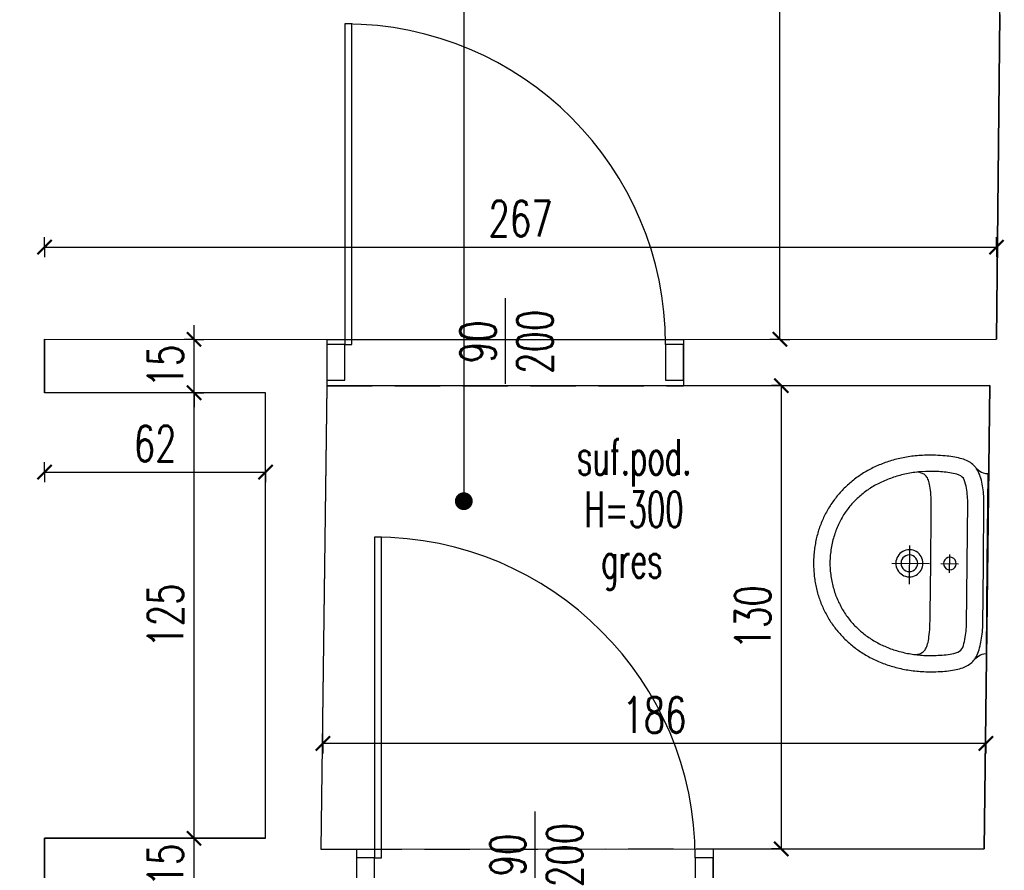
# Model space of a CAD drawing. Extents: x 36663 to 42423, y 7313 to 12123.
# Tile 33 of 54: x 37726 to 38002, y 11598 to 11836. Entities that reach past the tile are written whole.
import ezdxf
from ezdxf.enums import TextEntityAlignment as Align

# ---------------------------------------------------------------- set-up
doc = ezdxf.new("R2010")
doc.units = 0
doc.header["$MEASUREMENT"] = 0
doc.header["$PDMODE"] = 35
doc.header["$PDSIZE"] = 3
doc.linetypes.add('DASHED', pattern=[19.05, 12.7, -6.35])
for name, color, linetype in [('W_area_1', 5, 'Continuous'), ('W_drzwi', 1, 'Continuous'), ('W_niewidoczne', 24, 'DASHED'), ('W_opis_pomieszczen', 1, 'Continuous'), ('W_opisy', 2, 'Continuous'), ('W_posadzka', 4, 'Continuous'), ('W_przekrojowa', 6, 'Continuous'), ('W_sanit', 4, 'Continuous'), ('W_wymiary', 1, 'Continuous')]:
    doc.layers.add(name, color=color, linetype=linetype)
doc.styles.add('c20', font='simplex.shx', dxfattribs={"width": 0.7})
doc.dimstyles.new('c20_50', dxfattribs={"dimscale": 0.5, "dimtxt": 20, "dimasz": 8, "dimexe": 1.25, "dimexo": 0.625, "dimgap": 6, "dimtad": 1, "dimdec": 0, "dimrnd": 1, "dimtxsty": 'c20', "dimblk": 'ARCHTICK', "dimcen": 0, "dimse1": 1, "dimse2": 1, "dimclrd": 1, "dimclrt": 2, "dimadec": 0, "dimazin": 0, "dimtfac": 1, "dimtdec": 0, "dimtix": 1, "dimtmove": 1, "dimatfit": 3, "dimldrblk": 'ARCHTICK', "dimfxl": 1.25, "dimarcsym": 0})

# ---------------------------------------------------------------- blocks, each defined once
blk = doc.blocks.new('*U275')
at = {"color": 1}
blk.add_line((104, 7), (104, -17), dxfattribs=at)
at = {"layer": 'W_drzwi', "color": 2}
for points in [[(59, -6), (61, -6), (61, 84), (59, 84)], [(54, -16), (59, -16), (59, -6), (54, -6)], [(149, -16), (154, -16), (154, -6), (149, -6)]]:
    blk.add_lwpolyline(points, close=True, dxfattribs=at)
at = {"layer": 'W_drzwi'}
blk.add_arc((59, -6), 90, 0, 90, dxfattribs=at)
at = {"color": 1, "style": 'c20', "width": 0.7}
for tag, p in [('SZER', (42.41, -5.22)), ('WYS', (58.37, -5.22))]:
    blk.add_attdef(tag, text='', height=10, rotation=90, dxfattribs=at).set_placement(p, align=Align.CENTER)
blk = doc.blocks.new('um')
at = {"layer": 'W_sanit'}
for p, q in [((-10.17, 46.9), (-9.77, 47.04)), ((-9.77, 47.04), (-9.36, 47.18)), ((-9.36, 47.18), (-8.96, 47.31)), ((-8.96, 47.31), (-8.55, 47.43)), ((-8.55, 47.43), (-8.14, 47.54)), ((-8.14, 47.54), (-7.72, 47.66)), ((-7.72, 47.66), (-7.31, 47.76)), ((-7.31, 47.76), (-6.89, 47.86)), ((-6.89, 47.86), (-6.47, 47.95)), ((-6.47, 47.95), (-6.05, 48.04)), ((-6.05, 48.04), (-5.62, 48.12)), ((-5.62, 48.12), (-5.19, 48.2)), ((-5.19, 48.2), (-4.77, 48.27)), ((-4.77, 48.27), (-4.34, 48.34)), ((-4.34, 48.34), (-3.9, 48.39)), ((-3.9, 48.39), (-3.47, 48.45)), ((-3.47, 48.45), (-3.03, 48.49)), ((-3.03, 48.49), (-2.59, 48.53)), ((-2.59, 48.53), (-2.16, 48.57)), ((-2.16, 48.57), (-1.71, 48.59)), ((-1.71, 48.59), (-1.27, 48.62)), ((-1.27, 48.62), (-0.83, 48.63)), ((-0.83, 48.63), (-0.38, 48.64)), ((-0.38, 48.64), (0.07, 48.64)), ((0.07, 48.64), (0.52, 48.64)), ((0.07, 48.64), (0.07, 48.64)), ((0.52, 48.64), (0.96, 48.63)), ((0.96, 48.63), (1.41, 48.62)), ((1.41, 48.62), (1.85, 48.59)), ((1.85, 48.59), (2.29, 48.57)), ((2.29, 48.57), (2.73, 48.53)), ((2.73, 48.53), (3.17, 48.49)), ((3.17, 48.49), (3.61, 48.45)), ((3.61, 48.45), (4.04, 48.39)), ((4.04, 48.39), (4.47, 48.34)), ((4.47, 48.34), (4.9, 48.27)), ((4.9, 48.27), (5.33, 48.2)), ((5.33, 48.2), (5.76, 48.12)), ((5.76, 48.12), (6.18, 48.04)), ((6.18, 48.04), (6.6, 47.95)), ((6.6, 47.95), (7.02, 47.86)), ((7.02, 47.86), (7.44, 47.76)), ((7.44, 47.76), (7.86, 47.66)), ((7.86, 47.66), (8.27, 47.54)), ((8.27, 47.54), (8.68, 47.43)), ((8.68, 47.43), (9.09, 47.31)), ((9.09, 47.31), (9.5, 47.18)), ((9.5, 47.18), (9.9, 47.04)), ((9.9, 47.04), (10.3, 46.9)), ((-15.86, 44.15), (-15.5, 44.37)), ((-15.5, 44.37), (-15.14, 44.59)), ((-15.14, 44.59), (-14.77, 44.8)), ((-14.77, 44.8), (-14.4, 45)), ((-14.4, 45), (-14.03, 45.2)), ((-14.03, 45.2), (-13.66, 45.4)), ((-13.66, 45.4), (-13.28, 45.59)), ((-13.28, 45.59), (-12.9, 45.77)), ((-12.9, 45.77), (-12.52, 45.95)), ((-12.52, 45.95), (-12.13, 46.12)), ((-12.13, 46.12), (-11.75, 46.29)), ((-11.75, 46.29), (-11.36, 46.45)), ((-11.36, 46.45), (-10.96, 46.61)), ((-10.96, 46.61), (-10.57, 46.76)), ((-10.57, 46.76), (-10.17, 46.9)), ((10.3, 46.9), (10.7, 46.76)), ((10.7, 46.76), (11.1, 46.61)), ((11.1, 46.61), (11.49, 46.45)), ((11.49, 46.45), (11.88, 46.29)), ((11.88, 46.29), (12.27, 46.12)), ((12.27, 46.12), (12.66, 45.95)), ((12.66, 45.95), (13.04, 45.77)), ((13.04, 45.77), (13.42, 45.59)), ((13.42, 45.59), (13.8, 45.4)), ((13.8, 45.4), (14.17, 45.2)), ((14.17, 45.2), (14.54, 45)), ((14.54, 45), (14.91, 44.8)), ((14.91, 44.8), (15.27, 44.59)), ((15.27, 44.59), (15.63, 44.37)), ((15.63, 44.37), (15.99, 44.15)), ((-19.57, 41.39), (-19.25, 41.66)), ((-19.25, 41.66), (-18.93, 41.93)), ((-18.93, 41.93), (-18.6, 42.2)), ((-18.6, 42.2), (-18.27, 42.46)), ((-18.27, 42.46), (-17.93, 42.72)), ((-17.93, 42.72), (-17.6, 42.97)), ((-17.6, 42.97), (-17.26, 43.22)), ((-17.26, 43.22), (-16.91, 43.46)), ((-16.91, 43.46), (-16.56, 43.69)), ((-16.56, 43.69), (-16.21, 43.93)), ((-16.21, 43.93), (-15.86, 44.15)), ((-11.37, 41.4), (-10.97, 41.59)), ((-10.97, 41.59), (-10.57, 41.78)), ((-10.57, 41.78), (-10.16, 41.96)), ((-10.16, 41.96), (-9.75, 42.13)), ((-9.75, 42.13), (-9.33, 42.29)), ((-9.33, 42.29), (-8.9, 42.45)), ((-8.9, 42.45), (-8.47, 42.6)), ((-8.47, 42.6), (-8.04, 42.75)), ((-8.04, 42.75), (-7.6, 42.89)), ((-7.6, 42.89), (-7.16, 43.02)), ((-7.16, 43.02), (-6.71, 43.14)), ((-6.71, 43.14), (-6.26, 43.26)), ((-6.26, 43.26), (-5.8, 43.36)), ((-5.8, 43.36), (-5.34, 43.47)), ((-5.34, 43.47), (-4.87, 43.56)), ((-4.87, 43.56), (-4.4, 43.65)), ((-4.4, 43.65), (-3.92, 43.73)), ((-3.92, 43.73), (-3.44, 43.8)), ((-3.44, 43.8), (-2.95, 43.86)), ((-2.95, 43.86), (-2.46, 43.92)), ((-2.46, 43.92), (-1.96, 43.97)), ((-1.96, 43.97), (-1.46, 44.01)), ((-1.46, 44.01), (-0.96, 44.04)), ((-0.96, 44.04), (-0.45, 44.07)), ((-0.45, 44.07), (0.07, 44.08)), ((0.07, 44.08), (0.56, 44.07)), ((0.07, 44.08), (0.07, 44.08)), ((0.56, 44.07), (1.06, 44.04)), ((1.06, 44.04), (1.54, 44.01)), ((1.54, 44.01), (2.03, 43.97)), ((2.03, 43.97), (2.51, 43.92)), ((2.51, 43.92), (2.98, 43.87)), ((2.98, 43.87), (3.45, 43.81)), ((3.45, 43.81), (3.92, 43.74)), ((3.92, 43.74), (4.38, 43.66)), ((4.38, 43.66), (4.84, 43.58)), ((4.84, 43.58), (5.3, 43.48)), ((5.3, 43.48), (5.75, 43.39)), ((5.75, 43.39), (6.19, 43.28)), ((6.19, 43.28), (6.64, 43.17)), ((6.64, 43.17), (7.07, 43.05)), ((7.07, 43.05), (7.51, 42.92)), ((7.51, 42.92), (7.94, 42.79)), ((7.94, 42.79), (8.36, 42.65)), ((8.36, 42.65), (8.78, 42.5)), ((8.78, 42.5), (9.2, 42.35)), ((9.2, 42.35), (9.61, 42.19)), ((9.61, 42.19), (10.02, 42.02)), ((10.02, 42.02), (10.42, 41.85)), ((10.42, 41.85), (10.82, 41.67)), ((10.82, 41.67), (11.21, 41.49)), ((11.21, 41.49), (11.6, 41.29)), ((15.99, 44.15), (16.35, 43.93)), ((16.35, 43.93), (16.7, 43.69)), ((16.7, 43.69), (17.05, 43.46)), ((17.05, 43.46), (17.39, 43.22)), ((17.39, 43.22), (17.73, 42.97)), ((17.73, 42.97), (18.07, 42.72)), ((18.07, 42.72), (18.41, 42.46)), ((18.41, 42.46), (18.74, 42.2)), ((18.74, 42.2), (19.06, 41.93)), ((19.06, 41.93), (19.39, 41.66)), ((19.39, 41.66), (19.71, 41.39)), ((-22.56, 38.36), (-22.28, 38.68)), ((-22.28, 38.68), (-21.99, 39)), ((-21.99, 39), (-21.71, 39.31)), ((-21.71, 39.31), (-21.41, 39.62)), ((-21.41, 39.62), (-21.12, 39.93)), ((-21.12, 39.93), (-20.81, 40.23)), ((-20.81, 40.23), (-20.51, 40.53)), ((-20.51, 40.53), (-20.2, 40.82)), ((-20.2, 40.82), (-19.89, 41.1)), ((-19.89, 41.1), (-19.57, 41.39)), ((-15.76, 38.6), (-15.42, 38.87)), ((-15.42, 38.87), (-15.08, 39.13)), ((-15.08, 39.13), (-14.73, 39.39)), ((-14.73, 39.39), (-14.38, 39.64)), ((-14.38, 39.64), (-14.02, 39.88)), ((-14.02, 39.88), (-13.66, 40.11)), ((-13.66, 40.11), (-13.29, 40.34)), ((-13.29, 40.34), (-12.91, 40.57)), ((-12.91, 40.57), (-12.54, 40.79)), ((-12.54, 40.79), (-12.15, 41)), ((-12.15, 41), (-11.76, 41.2)), ((-11.76, 41.2), (-11.37, 41.4)), ((11.6, 41.29), (11.98, 41.1)), ((11.98, 41.1), (12.36, 40.89)), ((12.36, 40.89), (12.74, 40.68)), ((12.74, 40.68), (13.11, 40.47)), ((13.11, 40.47), (13.47, 40.24)), ((13.47, 40.24), (13.84, 40.02)), ((13.84, 40.02), (14.19, 39.78)), ((14.19, 39.78), (14.54, 39.54)), ((14.54, 39.54), (14.89, 39.3)), ((14.89, 39.3), (15.23, 39.05)), ((15.23, 39.05), (15.57, 38.79)), ((15.57, 38.79), (15.9, 38.53)), ((19.71, 41.39), (20.02, 41.1)), ((20.02, 41.1), (20.34, 40.82)), ((20.34, 40.82), (20.65, 40.53)), ((20.65, 40.53), (20.95, 40.23)), ((20.95, 40.23), (21.25, 39.93)), ((21.25, 39.93), (21.55, 39.62)), ((21.55, 39.62), (21.84, 39.31)), ((21.84, 39.31), (22.13, 39)), ((22.13, 39), (22.42, 38.68)), ((22.42, 38.68), (22.7, 38.36)), ((-24.65, 35.6), (-24.41, 35.96)), ((-24.41, 35.96), (-24.16, 36.31)), ((-24.16, 36.31), (-23.9, 36.67)), ((-23.9, 36.67), (-23.64, 37.01)), ((-23.64, 37.01), (-23.38, 37.36)), ((-23.38, 37.36), (-23.11, 37.69)), ((-23.11, 37.69), (-22.84, 38.03)), ((-22.84, 38.03), (-22.56, 38.36)), ((-18.84, 35.62), (-18.56, 35.95)), ((-18.56, 35.95), (-18.27, 36.26)), ((-18.27, 36.26), (-17.97, 36.58)), ((-17.97, 36.58), (-17.67, 36.88)), ((-17.67, 36.88), (-17.36, 37.18)), ((-17.36, 37.18), (-17.05, 37.48)), ((-17.05, 37.48), (-16.74, 37.77)), ((-16.74, 37.77), (-16.42, 38.05)), ((-16.42, 38.05), (-16.09, 38.33)), ((-16.09, 38.33), (-15.76, 38.6)), ((15.9, 38.53), (16.23, 38.26)), ((16.23, 38.26), (16.55, 37.99)), ((16.55, 37.99), (16.87, 37.71)), ((16.87, 37.71), (17.18, 37.43)), ((17.18, 37.43), (17.48, 37.14)), ((17.48, 37.14), (17.79, 36.84)), ((17.79, 36.84), (18.08, 36.55)), ((18.08, 36.55), (18.38, 36.24)), ((18.38, 36.24), (18.66, 35.93)), ((18.66, 35.93), (18.94, 35.62)), ((22.7, 38.36), (22.97, 38.03)), ((22.97, 38.03), (23.25, 37.69)), ((23.25, 37.69), (23.51, 37.36)), ((23.51, 37.36), (23.78, 37.01)), ((23.78, 37.01), (24.04, 36.67)), ((24.04, 36.67), (24.29, 36.31)), ((24.29, 36.31), (24.54, 35.96)), ((24.54, 35.96), (24.79, 35.6)), ((-26.24, 32.95), (-26.03, 33.35)), ((-26.03, 33.35), (-25.81, 33.73)), ((-25.81, 33.73), (-25.59, 34.11)), ((-25.59, 34.11), (-25.36, 34.49)), ((-25.36, 34.49), (-25.13, 34.86)), ((-25.13, 34.86), (-24.89, 35.23)), ((-24.89, 35.23), (-24.65, 35.6)), ((-20.92, 32.86), (-20.68, 33.22)), ((-20.68, 33.22), (-20.43, 33.58)), ((-20.43, 33.58), (-20.18, 33.93)), ((-20.18, 33.93), (-19.92, 34.28)), ((-19.92, 34.28), (-19.66, 34.62)), ((-19.66, 34.62), (-19.39, 34.96)), ((-19.39, 34.96), (-19.12, 35.3)), ((-19.12, 35.3), (-18.84, 35.62)), ((18.94, 35.62), (19.22, 35.3)), ((19.22, 35.3), (19.49, 34.98)), ((19.49, 34.98), (19.76, 34.65)), ((19.76, 34.65), (20.02, 34.32)), ((20.02, 34.32), (20.27, 33.98)), ((20.27, 33.98), (20.52, 33.64)), ((20.52, 33.64), (20.77, 33.29)), ((20.77, 33.29), (21.01, 32.94)), ((24.79, 35.6), (25.03, 35.23)), ((25.03, 35.23), (25.27, 34.86)), ((25.27, 34.86), (25.5, 34.49)), ((25.5, 34.49), (25.73, 34.11)), ((25.73, 34.11), (25.95, 33.73)), ((25.95, 33.73), (26.17, 33.35)), ((26.17, 33.35), (26.38, 32.95)), ((-27.6, 30.1), (-27.42, 30.52)), ((-27.42, 30.52), (-27.24, 30.94)), ((-27.24, 30.94), (-27.05, 31.35)), ((-27.05, 31.35), (-26.85, 31.76)), ((-26.85, 31.76), (-26.66, 32.16)), ((-26.66, 32.16), (-26.45, 32.56)), ((-26.45, 32.56), (-26.24, 32.95)), ((-22.45, 30.18), (-22.25, 30.58)), ((-22.25, 30.58), (-22.04, 30.97)), ((-22.04, 30.97), (-21.83, 31.36)), ((-21.83, 31.36), (-21.61, 31.74)), ((-21.61, 31.74), (-21.38, 32.12)), ((-21.38, 32.12), (-21.15, 32.49)), ((-21.15, 32.49), (-20.92, 32.86)), ((21.01, 32.94), (21.24, 32.59)), ((21.24, 32.59), (21.47, 32.23)), ((21.47, 32.23), (21.69, 31.86)), ((21.69, 31.86), (21.91, 31.49)), ((21.91, 31.49), (22.12, 31.12)), ((22.12, 31.12), (22.33, 30.75)), ((22.33, 30.75), (22.53, 30.37)), ((26.38, 32.95), (26.59, 32.56)), ((26.59, 32.56), (26.79, 32.16)), ((26.79, 32.16), (26.99, 31.76)), ((26.99, 31.76), (27.18, 31.35)), ((27.18, 31.35), (27.37, 30.94)), ((27.37, 30.94), (27.56, 30.52)), ((27.56, 30.52), (27.73, 30.1)), ((-28.56, 27.5), (-28.41, 27.95)), ((-28.41, 27.95), (-28.26, 28.39)), ((-28.26, 28.39), (-28.1, 28.82)), ((-28.1, 28.82), (-27.94, 29.25)), ((-27.94, 29.25), (-27.77, 29.68)), ((-27.77, 29.68), (-27.6, 30.1)), ((-23.7, 27.29), (-23.54, 27.72)), ((-23.54, 27.72), (-23.37, 28.14)), ((-23.37, 28.14), (-23.2, 28.56)), ((-23.2, 28.56), (-23.02, 28.97)), ((-23.02, 28.97), (-22.84, 29.38)), ((-22.84, 29.38), (-22.65, 29.78)), ((-22.65, 29.78), (-22.45, 30.18)), ((22.53, 30.37), (22.73, 29.98)), ((22.73, 29.98), (22.92, 29.6)), ((22.92, 29.6), (23.1, 29.2)), ((23.1, 29.2), (23.28, 28.81)), ((23.28, 28.81), (23.45, 28.41)), ((23.45, 28.41), (23.62, 28.01)), ((23.62, 28.01), (23.78, 27.6)), ((27.73, 30.1), (27.91, 29.68)), ((27.91, 29.68), (28.08, 29.25)), ((28.08, 29.25), (28.24, 28.82)), ((28.24, 28.82), (28.39, 28.39)), ((28.39, 28.39), (28.55, 27.95)), ((28.55, 27.95), (28.69, 27.5)), ((-29.32, 24.77), (-29.21, 25.23)), ((-29.21, 25.23), (-29.09, 25.69)), ((-29.09, 25.69), (-28.96, 26.15)), ((-28.96, 26.15), (-28.83, 26.61)), ((-28.83, 26.61), (-28.7, 27.06)), ((-28.7, 27.06), (-28.56, 27.5)), ((-24.56, 24.66), (-24.43, 25.11)), ((-24.43, 25.11), (-24.3, 25.55)), ((-24.3, 25.55), (-24.16, 25.99)), ((-24.16, 25.99), (-24.01, 26.43)), ((-24.01, 26.43), (-23.86, 26.86)), ((-23.86, 26.86), (-23.7, 27.29)), ((-2.25, 24.77), (-1.84, 25.04)), ((-1.84, 25.04), (-1.41, 25.26)), ((-1.41, 25.26), (-0.94, 25.43)), ((-0.94, 25.43), (-0.44, 25.53)), ((-0.44, 25.53), (0.07, 25.56)), ((0.07, 26.73), (0.07, 16.09)), ((0.07, 25.56), (0.59, 25.53)), ((0.59, 25.53), (1.08, 25.43)), ((1.08, 25.43), (1.55, 25.26)), ((1.55, 25.26), (1.99, 25.04)), ((1.99, 25.04), (2.39, 24.77)), ((23.78, 27.6), (23.94, 27.19)), ((23.94, 27.19), (24.09, 26.78)), ((24.09, 26.78), (24.23, 26.37)), ((24.23, 26.37), (24.37, 25.95)), ((24.37, 25.95), (24.51, 25.52)), ((24.51, 25.52), (24.63, 25.1)), ((24.63, 25.1), (24.75, 24.67)), ((28.69, 27.5), (28.83, 27.06)), ((28.83, 27.06), (28.97, 26.61)), ((28.97, 26.61), (29.1, 26.15)), ((29.1, 26.15), (29.22, 25.69)), ((29.22, 25.69), (29.34, 25.23)), ((29.34, 25.23), (29.46, 24.77)), ((-29.88, 21.89), (-29.8, 22.38)), ((-29.8, 22.38), (-29.72, 22.87)), ((-29.72, 22.87), (-29.63, 23.35)), ((-29.63, 23.35), (-29.53, 23.82)), ((-29.53, 23.82), (-29.43, 24.3)), ((-29.43, 24.3), (-29.32, 24.77)), ((-25.2, 21.89), (-25.11, 22.36)), ((-25.11, 22.36), (-25.01, 22.83)), ((-25.01, 22.83), (-24.91, 23.29)), ((-24.91, 23.29), (-24.8, 23.75)), ((-24.8, 23.75), (-24.68, 24.21)), ((-24.68, 24.21), (-24.56, 24.66)), ((-3.73, 21.76), (-3.69, 22.28)), ((-3.69, 22.28), (-3.59, 22.77)), ((-3.59, 22.77), (-3.43, 23.24)), ((-3.43, 23.24), (-3.21, 23.68)), ((-3.21, 23.68), (-2.94, 24.08)), ((-2.94, 24.08), (-2.61, 24.45)), ((-2.61, 24.45), (-2.25, 24.77)), ((-2.26, 21.76), (-2.2, 22.29)), ((-2.2, 22.29), (-2.02, 22.78)), ((-2.02, 22.78), (-1.75, 23.22)), ((-1.75, 23.22), (-1.39, 23.58)), ((-1.39, 23.58), (-0.95, 23.85)), ((-0.95, 23.85), (-0.46, 24.03)), ((-0.46, 24.03), (0.07, 24.09)), ((0.07, 24.09), (0.6, 24.03)), ((0.6, 24.03), (1.09, 23.85)), ((1.09, 23.85), (1.53, 23.58)), ((1.53, 23.58), (1.89, 23.22)), ((1.89, 23.22), (2.16, 22.78)), ((2.16, 22.78), (2.34, 22.29)), ((2.34, 22.29), (2.4, 21.76)), ((2.39, 24.77), (2.76, 24.45)), ((2.76, 24.45), (3.08, 24.08)), ((3.08, 24.08), (3.35, 23.68)), ((3.35, 23.68), (3.57, 23.24)), ((3.57, 23.24), (3.74, 22.77)), ((3.74, 22.77), (3.84, 22.28)), ((3.84, 22.28), (3.87, 21.76)), ((24.75, 24.67), (24.87, 24.24)), ((24.87, 24.24), (24.98, 23.8)), ((24.98, 23.8), (25.08, 23.36)), ((25.08, 23.36), (25.18, 22.92)), ((25.18, 22.92), (25.27, 22.48)), ((25.27, 22.48), (25.36, 22.04)), ((29.46, 24.77), (29.56, 24.3)), ((29.56, 24.3), (29.67, 23.82)), ((29.67, 23.82), (29.76, 23.35)), ((29.76, 23.35), (29.85, 22.87)), ((29.85, 22.87), (29.94, 22.38)), ((29.94, 22.38), (30.01, 21.89)), ((-30.22, 18.9), (-30.18, 19.4)), ((-30.18, 19.4), (-30.13, 19.91)), ((-30.13, 19.91), (-30.08, 20.41)), ((-30.08, 20.41), (-30.02, 20.91)), ((-30.02, 20.91), (-29.95, 21.4)), ((-29.95, 21.4), (-29.88, 21.89)), ((-25.63, 19.01), (-25.58, 19.5)), ((-25.58, 19.5), (-25.51, 19.98)), ((-25.5, 19.42), (-25.55, 19.72)), ((-25.51, 19.98), (-25.44, 20.47)), ((-25.44, 19.13), (-25.5, 19.42)), ((-25.44, 20.47), (-25.37, 20.95)), ((-25.37, 20.95), (-25.29, 21.42)), ((-25.29, 21.42), (-25.2, 21.89)), ((-4.87, 21.79), (5.95, 21.79)), ((-3.69, 21.25), (-3.73, 21.76)), ((-3.59, 20.75), (-3.69, 21.25)), ((-3.43, 20.28), (-3.59, 20.75)), ((-3.21, 19.85), (-3.43, 20.28)), ((-2.94, 19.44), (-3.21, 19.85)), ((-2.61, 19.08), (-2.94, 19.44)), ((-2.2, 21.23), (-2.26, 21.76)), ((-2.02, 20.74), (-2.2, 21.23)), ((-1.75, 20.3), (-2.02, 20.74)), ((-1.39, 19.94), (-1.75, 20.3)), ((-0.95, 19.67), (-1.39, 19.94)), ((-0.46, 19.49), (-0.95, 19.67)), ((0.07, 19.43), (-0.46, 19.49)), ((0.6, 19.49), (0.07, 19.43)), ((1.09, 19.67), (0.6, 19.49)), ((1.53, 19.94), (1.09, 19.67)), ((1.89, 20.3), (1.53, 19.94)), ((2.16, 20.74), (1.89, 20.3)), ((2.34, 21.23), (2.16, 20.74)), ((2.4, 21.76), (2.34, 21.23)), ((3.08, 19.44), (2.76, 19.08)), ((3.35, 19.85), (3.08, 19.44)), ((3.57, 20.28), (3.35, 19.85)), ((3.74, 20.75), (3.57, 20.28)), ((3.84, 21.25), (3.74, 20.75)), ((3.87, 21.76), (3.84, 21.25)), ((25.36, 22.04), (25.43, 21.59)), ((25.43, 21.59), (25.51, 21.14)), ((25.51, 21.14), (25.57, 20.68)), ((25.57, 20.68), (25.63, 20.22)), ((25.64, 19.42), (25.58, 19.13)), ((25.63, 20.22), (25.69, 19.77)), ((25.69, 19.72), (25.64, 19.42)), ((25.69, 19.77), (25.74, 19.3)), ((30.01, 21.89), (30.09, 21.4)), ((30.09, 21.4), (30.15, 20.91)), ((30.15, 20.91), (30.21, 20.41)), ((30.21, 20.41), (30.27, 19.91)), ((30.27, 19.91), (30.31, 19.4)), ((30.31, 19.4), (30.35, 18.9)), ((-30.33, 16.3), (-30.32, 16.83)), ((-30.32, 16.83), (-30.31, 17.35)), ((-30.31, 17.35), (-30.28, 17.87)), ((-30.28, 17.87), (-30.25, 18.38)), ((-30.25, 18.38), (-30.22, 18.9)), ((-25.75, 16.91), (-25.74, 17.41)), ((-25.75, 16.4), (-25.75, 16.91)), ((-25.74, 17.41), (-25.63, 19.01)), ((-25.37, 18.86), (-25.44, 19.13)), ((-25.29, 18.59), (-25.37, 18.86)), ((-25.19, 18.35), (-25.29, 18.59)), ((-25.07, 18.11), (-25.19, 18.35)), ((-24.94, 17.89), (-25.07, 18.11)), ((-24.78, 17.68), (-24.94, 17.89)), ((-24.6, 17.48), (-24.78, 17.68)), ((-24.4, 17.29), (-24.6, 17.48)), ((-24.17, 17.12), (-24.4, 17.29)), ((-23.91, 16.96), (-24.17, 17.12)), ((-23.61, 16.81), (-23.91, 16.96)), ((-23.29, 16.67), (-23.61, 16.81)), ((-22.92, 16.54), (-23.29, 16.67)), ((-2.25, 18.75), (-2.61, 19.08)), ((-1.84, 18.48), (-2.25, 18.75)), ((-1.41, 18.26), (-1.84, 18.48)), ((-0.94, 18.1), (-1.41, 18.26)), ((-0.44, 18), (-0.94, 18.1)), ((0.07, 17.96), (-0.44, 18)), ((0.59, 18), (0.07, 17.96)), ((1.08, 18.1), (0.59, 18)), ((1.55, 18.26), (1.08, 18.1)), ((1.99, 18.48), (1.55, 18.26)), ((2.39, 18.75), (1.99, 18.48)), ((2.76, 19.08), (2.39, 18.75)), ((23.42, 16.67), (23.06, 16.54)), ((23.75, 16.81), (23.42, 16.67)), ((24.04, 16.96), (23.75, 16.81)), ((24.3, 17.12), (24.04, 16.96)), ((24.54, 17.29), (24.3, 17.12)), ((24.74, 17.48), (24.54, 17.29)), ((24.92, 17.68), (24.74, 17.48)), ((25.07, 17.89), (24.92, 17.68)), ((25.21, 18.11), (25.07, 17.89)), ((25.32, 18.35), (25.21, 18.11)), ((25.42, 18.59), (25.32, 18.35)), ((25.51, 18.86), (25.42, 18.59)), ((25.58, 19.13), (25.51, 18.86)), ((25.74, 19.3), (25.78, 18.84)), ((25.78, 18.84), (25.82, 18.38)), ((25.82, 18.38), (25.85, 17.91)), ((25.85, 17.91), (25.87, 17.44)), ((25.87, 17.44), (25.89, 16.97)), ((25.89, 16.97), (25.9, 16.49)), ((30.35, 18.9), (30.39, 18.38)), ((30.39, 18.38), (30.42, 17.87)), ((30.42, 17.87), (30.44, 17.35)), ((30.44, 17.35), (30.46, 16.83)), ((30.46, 16.83), (30.47, 16.3)), ((-30.33, 15.78), (-30.33, 16.3)), ((-30.33, 15.31), (-30.33, 15.78)), ((-30.31, 14.72), (-30.33, 15.31)), ((-30.28, 14.06), (-30.31, 14.72)), ((-30.25, 13.36), (-30.28, 14.06)), ((-25.76, 15.88), (-25.75, 16.4)), ((-25.76, 15.37), (-25.76, 15.88)), ((-25.75, 14.85), (-25.76, 15.37)), ((-25.74, 14.33), (-25.75, 14.85)), ((-25.72, 13.81), (-25.74, 14.33)), ((-22.52, 16.42), (-22.92, 16.54)), ((-22.08, 16.31), (-22.52, 16.42)), ((-21.59, 16.22), (-22.08, 16.31)), ((-21.06, 16.13), (-21.59, 16.22)), ((-20.49, 16.05), (-21.06, 16.13)), ((-19.86, 15.99), (-20.49, 16.05)), ((-19.18, 15.93), (-19.86, 15.99)), ((-18.45, 15.88), (-19.18, 15.93)), ((-17.67, 15.84), (-18.45, 15.88)), ((-16.82, 15.81), (-17.67, 15.84)), ((-15.92, 15.79), (-16.82, 15.81)), ((-14.95, 15.78), (-15.92, 15.79)), ((-13.92, 15.78), (-14.95, 15.78)), ((0.07, 15.78), (-13.92, 15.78)), ((14.06, 15.78), (0.07, 15.78)), ((15.09, 15.78), (14.06, 15.78)), ((16.05, 15.79), (15.09, 15.78)), ((16.96, 15.81), (16.05, 15.79)), ((17.8, 15.84), (16.96, 15.81)), ((18.59, 15.88), (17.8, 15.84)), ((19.32, 15.93), (18.59, 15.88)), ((20, 15.99), (19.32, 15.93)), ((20.62, 16.05), (20, 15.99)), ((21.2, 16.13), (20.62, 16.05)), ((21.73, 16.22), (21.2, 16.13)), ((22.21, 16.31), (21.73, 16.22)), ((22.66, 16.42), (22.21, 16.31)), ((23.06, 16.54), (22.66, 16.42)), ((25.85, 14.02), (25.82, 13.45)), ((25.87, 14.58), (25.85, 14.02)), ((25.89, 15.06), (25.87, 14.58)), ((25.87, 14.58), (25.87, 14.58)), ((25.9, 15.54), (25.89, 15.06)), ((25.9, 16.49), (25.9, 16.02)), ((25.9, 16.02), (25.9, 15.54)), ((30.42, 14.06), (30.38, 13.36)), ((30.44, 14.72), (30.42, 14.06)), ((30.46, 15.31), (30.44, 14.72)), ((30.47, 15.78), (30.46, 15.31)), ((30.47, 16.3), (30.47, 15.78)), ((30.47, 15.78), (30.47, 15.78)), ((-30.21, 12.67), (-30.25, 13.36)), ((-30.17, 12.03), (-30.21, 12.67)), ((-30.13, 11.48), (-30.17, 12.03)), ((-30.08, 11.05), (-30.13, 11.48)), ((-30.08, 11.05), (-30.08, 11.05)), ((-30.01, 10.47), (-30.08, 11.05)), ((-25.7, 13.29), (-25.72, 13.81)), ((-25.67, 12.77), (-25.7, 13.29)), ((-25.63, 12.25), (-25.67, 12.77)), ((-25.58, 11.73), (-25.63, 12.25)), ((-25.51, 11.22), (-25.58, 11.73)), ((-25.44, 10.71), (-25.51, 11.22)), ((-1.63, 10.95), (-1.38, 11.43)), ((-1.38, 11.43), (-0.99, 11.82)), ((-0.99, 11.82), (-0.5, 12.07)), ((-0.5, 12.07), (0.06, 12.16)), ((0.06, 12.98), (0.06, 8.01)), ((0.06, 12.16), (0.61, 12.07)), ((0.61, 12.07), (1.1, 11.82)), ((1.1, 11.82), (1.49, 11.43)), ((1.49, 11.43), (1.74, 10.95)), ((25.64, 11.21), (25.57, 10.66)), ((25.7, 11.77), (25.64, 11.21)), ((25.75, 12.33), (25.7, 11.77)), ((25.79, 12.89), (25.75, 12.33)), ((25.82, 13.45), (25.79, 12.89)), ((30.22, 11.05), (30.14, 10.47)), ((30.26, 11.48), (30.22, 11.05)), ((30.31, 12.03), (30.26, 11.48)), ((30.35, 12.67), (30.31, 12.03)), ((30.38, 13.36), (30.35, 12.67)), ((-29.93, 9.9), (-30.01, 10.47)), ((-29.84, 9.35), (-29.93, 9.9)), ((-29.74, 8.83), (-29.84, 9.35)), ((-29.64, 8.32), (-29.74, 8.83)), ((-29.52, 7.83), (-29.64, 8.32)), ((-25.36, 10.2), (-25.44, 10.71)), ((-25.27, 9.7), (-25.36, 10.2)), ((-25.16, 9.2), (-25.27, 9.7)), ((-25.04, 8.7), (-25.16, 9.2)), ((-24.82, 8.06), (-25.04, 8.7)), ((2.62, 10.48), (-2.51, 10.48)), ((-1.72, 10.39), (-1.63, 10.95)), ((-1.63, 9.83), (-1.72, 10.39)), ((-1.38, 9.34), (-1.63, 9.83)), ((-0.99, 8.96), (-1.38, 9.34)), ((-0.5, 8.7), (-0.99, 8.96)), ((0.06, 8.61), (-0.5, 8.7)), ((0.61, 8.7), (0.06, 8.61)), ((1.1, 8.96), (0.61, 8.7)), ((1.49, 9.34), (1.1, 8.96)), ((1.74, 9.83), (1.49, 9.34)), ((1.74, 10.95), (1.83, 10.39)), ((1.83, 10.39), (1.74, 9.83)), ((25.1, 8.46), (24.87, 7.87)), ((25.25, 9), (25.1, 8.46)), ((25.37, 9.55), (25.25, 9)), ((25.48, 10.1), (25.37, 9.55)), ((25.57, 10.66), (25.48, 10.1)), ((29.77, 8.32), (29.66, 7.83)), ((29.88, 8.83), (29.77, 8.32)), ((29.97, 9.35), (29.88, 8.83)), ((30.06, 9.9), (29.97, 9.35)), ((30.14, 10.47), (30.06, 9.9)), ((-29.4, 7.37), (-29.52, 7.83)), ((-29.26, 6.92), (-29.4, 7.37)), ((-29.11, 6.49), (-29.26, 6.92)), ((-28.94, 6.08), (-29.11, 6.49)), ((-28.76, 5.68), (-28.94, 6.08)), ((-28.56, 5.31), (-28.76, 5.68)), ((-24.57, 7.55), (-24.82, 8.06)), ((-24.28, 7.16), (-24.57, 7.55)), ((-23.92, 6.85), (-24.28, 7.16)), ((-23.48, 6.61), (-23.92, 6.85)), ((-22.93, 6.41), (-23.48, 6.61)), ((-22.26, 6.22), (-22.93, 6.41)), ((-21.71, 6.1), (-22.26, 6.22)), ((-21.17, 5.99), (-21.71, 6.1)), ((-20.62, 5.89), (-21.17, 5.99)), ((-20.06, 5.8), (-20.62, 5.89)), ((-19.51, 5.73), (-20.06, 5.8)), ((-18.95, 5.67), (-19.51, 5.73)), ((-18.4, 5.62), (-18.95, 5.67)), ((-17.84, 5.59), (-18.4, 5.62)), ((-17.28, 5.57), (-17.84, 5.59)), ((17.24, 5.57), (-17.28, 5.57)), ((17.82, 5.59), (17.24, 5.57)), ((18.4, 5.61), (17.82, 5.59)), ((18.98, 5.66), (18.4, 5.61)), ((19.55, 5.72), (18.98, 5.66)), ((20.12, 5.79), (19.55, 5.72)), ((20.69, 5.88), (20.12, 5.79)), ((21.26, 5.98), (20.69, 5.88)), ((21.83, 6.09), (21.26, 5.98)), ((22.4, 6.22), (21.83, 6.09)), ((23.01, 6.39), (22.4, 6.22)), ((23.53, 6.57), (23.01, 6.39)), ((23.96, 6.79), (23.53, 6.57)), ((24.31, 7.06), (23.96, 6.79)), ((24.62, 7.41), (24.31, 7.06)), ((24.87, 7.87), (24.62, 7.41)), ((28.9, 5.68), (28.7, 5.31)), ((29.08, 6.08), (28.9, 5.68)), ((29.24, 6.49), (29.08, 6.08)), ((29.39, 6.92), (29.24, 6.49)), ((29.53, 7.37), (29.39, 6.92)), ((29.66, 7.83), (29.53, 7.37)), ((-28.35, 4.95), (-28.56, 5.31)), ((-28.12, 4.61), (-28.35, 4.95)), ((-27.86, 4.29), (-28.12, 4.61)), ((-27.59, 3.98), (-27.86, 4.29)), ((-27.29, 3.7), (-27.59, 3.98)), ((-26.97, 3.42), (-27.29, 3.7)), ((-26.63, 3.17), (-26.97, 3.42)), ((-26.79, 3.29), (-26.38, 2.76)), ((-26.26, 2.93), (-26.63, 3.17)), ((-25.86, 2.7), (-26.26, 2.93)), ((26.39, 2.93), (26, 2.7)), ((26.22, 2.41), (26.56, 2.83)), ((26.76, 3.17), (26.39, 2.93)), ((26.56, 2.83), (26.93, 3.29)), ((27.11, 3.42), (26.76, 3.17)), ((27.43, 3.7), (27.11, 3.42)), ((27.72, 3.98), (27.43, 3.7)), ((28, 4.29), (27.72, 3.98)), ((28.25, 4.61), (28, 4.29)), ((28.49, 4.95), (28.25, 4.61)), ((28.7, 5.31), (28.49, 4.95)), ((-26.38, 2.76), (-26.02, 2.28)), ((-26.02, 2.28), (-25.72, 1.8)), ((-25.44, 2.5), (-25.86, 2.7)), ((-25.72, 1.8), (-25.5, 1.29)), ((-25.5, 1.29), (-25.35, 0.71)), ((-24.98, 2.3), (-25.44, 2.5)), ((-25.35, 0.71), (-25.3, 0)), ((-25.3, 0), (0, 0)), ((-24.5, 2.12), (-24.98, 2.3)), ((-23.99, 1.96), (-24.5, 2.12)), ((-23.44, 1.81), (-23.99, 1.96)), ((-22.86, 1.68), (-23.44, 1.81)), ((-22.37, 1.58), (-22.86, 1.68)), ((-21.85, 1.48), (-22.37, 1.58)), ((-21.32, 1.38), (-21.85, 1.48)), ((-20.76, 1.29), (-21.32, 1.38)), ((-20.19, 1.22), (-20.76, 1.29)), ((-19.6, 1.15), (-20.19, 1.22)), ((-19, 1.09), (-19.6, 1.15)), ((-18.39, 1.05), (-19, 1.09)), ((-17.76, 1.02), (-18.39, 1.05)), ((-17.12, 1.01), (-17.76, 1.02)), ((0.07, 1.01), (-17.12, 1.01)), ((0, 0), (25.3, 0)), ((17.25, 1.01), (0.07, 1.01)), ((17.89, 1.02), (17.25, 1.01)), ((18.52, 1.05), (17.89, 1.02)), ((19.14, 1.09), (18.52, 1.05)), ((19.74, 1.15), (19.14, 1.09)), ((20.33, 1.22), (19.74, 1.15)), ((20.9, 1.29), (20.33, 1.22)), ((21.45, 1.38), (20.9, 1.29)), ((21.99, 1.48), (21.45, 1.38)), ((22.5, 1.58), (21.99, 1.48)), ((23, 1.68), (22.5, 1.58)), ((23.58, 1.81), (23, 1.68)), ((23, 1.68), (23, 1.68)), ((24.12, 1.96), (23.58, 1.81)), ((24.64, 2.12), (24.12, 1.96)), ((25.12, 2.3), (24.64, 2.12)), ((25.57, 2.5), (25.12, 2.3)), ((25.3, 0), (25.35, 0.61)), ((25.35, 0.61), (25.47, 1.14)), ((25.47, 1.14), (25.67, 1.59)), ((26, 2.7), (25.57, 2.5)), ((25.67, 1.59), (25.92, 2.01)), ((25.92, 2.01), (26.22, 2.41))]:
    blk.add_line(p, q, dxfattribs=at)
blk = doc.blocks.new('_ArchTick')
at = {"color": 2}
for q in [(0, 0.696), (0, -0.696)]:
    blk.add_line((0, 0), q, dxfattribs=at)
at = {"color": 0, "linetype": 'ByBlock', "const_width": 0.15}
blk.add_lwpolyline([(-0.5, -0.5), (0.5, 0.5)], dxfattribs=at)
blk = doc.blocks.new('*D438')
at = {"layer": 'Defpoints', "color": 0, "transparency": 16777216}
for p in [(37998.43, 11733.53), (37939.91, 11603.53), (37996.78, 11603.53)]:
    blk.add_point(p, dxfattribs=at)
at = {"layer": 'W_wymiary', "color": 1, "lineweight": -2, "transparency": 16777216}
blk.add_line((37939.91, 11733.53), (37939.91, 11603.53), dxfattribs=at)
at = {"layer": 'W_wymiary', "color": 1, "lineweight": -2, "transparency": 16777216, "xscale": 4, "yscale": 4, "zscale": 4}
for p, rotation in [((37939.91, 11733.53), 90), ((37939.91, 11603.53), 270)]:
    blk.add_blockref('_ArchTick', p, dxfattribs=dict(at, rotation=rotation))
at = {"layer": 'W_wymiary', "color": 2, "transparency": 16777216, "insert": (37931.91, 11668.53), "char_height": 10, "attachment_point": 5, "rotation": 90, "style": 'c20'}
blk.add_mtext('130', dxfattribs=at)
blk = doc.blocks.new('*D444')
at = {"layer": 'Defpoints', "color": 0, "transparency": 16777216}
for p in [(37939.51, 11956.53), (37956.34, 11956.53), (37956.34, 11746.52)]:
    blk.add_point(p, dxfattribs=at)
at = {"layer": 'W_wymiary', "color": 1, "lineweight": -2, "transparency": 16777216}
blk.add_line((37939.51, 11746.52), (37939.51, 11956.53), dxfattribs=at)
at = {"layer": 'W_wymiary', "color": 1, "lineweight": -2, "transparency": 16777216, "xscale": 4, "yscale": 4, "zscale": 4}
for p, rotation in [((37939.51, 11956.53), 90), ((37939.51, 11746.52), 270)]:
    blk.add_blockref('_ArchTick', p, dxfattribs=dict(at, rotation=rotation))
at = {"layer": 'W_wymiary', "color": 2, "transparency": 16777216, "insert": (37931.51, 11851.53), "char_height": 10, "attachment_point": 5, "rotation": 90, "style": 'c20'}
blk.add_mtext('210', dxfattribs=at)
blk = doc.blocks.new('*D445')
at = {"layer": 'Defpoints', "color": 0, "transparency": 16777216}
for p in [(37811.34, 11647.39), (37997.31, 11645.25), (37811.34, 11633.12)]:
    blk.add_point(p, dxfattribs=at)
at = {"layer": 'W_wymiary', "color": 1, "lineweight": -2, "transparency": 16777216}
blk.add_line((37997.31, 11633.12), (37811.34, 11633.12), dxfattribs=at)
at = {"layer": 'W_wymiary', "color": 1, "lineweight": -2, "transparency": 16777216, "xscale": 4, "yscale": 4, "zscale": 4, "rotation": 180}
blk.add_blockref('_ArchTick', (37811.34, 11633.12), dxfattribs=at)
at = {"layer": 'W_wymiary', "color": 1, "lineweight": -2, "transparency": 16777216, "xscale": 4, "yscale": 4, "zscale": 4}
blk.add_blockref('_ArchTick', (37997.31, 11633.12), dxfattribs=at)
at = {"layer": 'W_wymiary', "color": 2, "transparency": 16777216, "insert": (37904.32, 11641.12), "char_height": 10, "attachment_point": 5, "style": 'c20'}
blk.add_mtext('186', dxfattribs=at)
blk = doc.blocks.new('*D447')
at = {"layer": 'Defpoints', "color": 0, "transparency": 16777216}
for p in [(37775.16, 11606.51), (37795.25, 11606.51), (37795.25, 11591.51)]:
    blk.add_point(p, dxfattribs=at)
at = {"layer": 'W_wymiary', "color": 1, "lineweight": -2, "transparency": 16777216}
for p, q in [((37775.16, 11606.51), (37775.16, 11610.51)), ((37775.16, 11591.51), (37775.16, 11606.51)), ((37775.16, 11591.51), (37775.16, 11587.51))]:
    blk.add_line(p, q, dxfattribs=at)
at = {"layer": 'W_wymiary', "color": 1, "lineweight": -2, "transparency": 16777216, "xscale": 4, "yscale": 4, "zscale": 4}
for p, rotation in [((37775.16, 11606.51), 270), ((37775.16, 11591.51), 90)]:
    blk.add_blockref('_ArchTick', p, dxfattribs=dict(at, rotation=rotation))
at = {"layer": 'W_wymiary', "color": 2, "transparency": 16777216, "insert": (37767.16, 11599.01), "char_height": 10, "attachment_point": 5, "rotation": 90, "style": 'c20'}
blk.add_mtext('15', dxfattribs=at)
blk = doc.blocks.new('*D448')
at = {"layer": 'Defpoints', "color": 0, "transparency": 16777216}
for p in [(37775.16, 11731.51), (37791.19, 11731.51), (37795.25, 11606.51)]:
    blk.add_point(p, dxfattribs=at)
at = {"layer": 'W_wymiary', "color": 1, "lineweight": -2, "transparency": 16777216}
blk.add_line((37775.16, 11606.51), (37775.16, 11731.51), dxfattribs=at)
at = {"layer": 'W_wymiary', "color": 1, "lineweight": -2, "transparency": 16777216, "xscale": 4, "yscale": 4, "zscale": 4}
for p, rotation in [((37775.16, 11731.51), 90), ((37775.16, 11606.51), 270)]:
    blk.add_blockref('_ArchTick', p, dxfattribs=dict(at, rotation=rotation))
at = {"layer": 'W_wymiary', "color": 2, "transparency": 16777216, "insert": (37767.16, 11669.01), "char_height": 10, "attachment_point": 5, "rotation": 90, "style": 'c20'}
blk.add_mtext('125', dxfattribs=at)
blk = doc.blocks.new('*D449')
at = {"layer": 'Defpoints', "color": 0, "transparency": 16777216}
for p in [(37775.16, 11746.52), (37795.54, 11746.52), (37791.19, 11731.51)]:
    blk.add_point(p, dxfattribs=at)
at = {"layer": 'W_wymiary', "color": 1, "lineweight": -2, "transparency": 16777216}
for p, q in [((37775.16, 11746.52), (37775.16, 11750.52)), ((37775.16, 11731.51), (37775.16, 11746.52)), ((37775.16, 11731.51), (37775.16, 11727.51))]:
    blk.add_line(p, q, dxfattribs=at)
at = {"layer": 'W_wymiary', "color": 1, "lineweight": -2, "transparency": 16777216, "xscale": 4, "yscale": 4, "zscale": 4}
for p, rotation in [((37775.16, 11746.52), 270), ((37775.16, 11731.51), 90)]:
    blk.add_blockref('_ArchTick', p, dxfattribs=dict(at, rotation=rotation))
at = {"layer": 'W_wymiary', "color": 2, "transparency": 16777216, "insert": (37767.16, 11739.01), "char_height": 10, "attachment_point": 5, "rotation": 90, "style": 'c20'}
blk.add_mtext('15', dxfattribs=at)
blk = doc.blocks.new('*D450')
at = {"layer": 'Defpoints', "color": 0, "transparency": 16777216}
for p in [(37733.25, 11731.51), (37795.25, 11731.51), (37795.25, 11709.25)]:
    blk.add_point(p, dxfattribs=at)
at = {"layer": 'W_wymiary', "color": 1, "lineweight": -2, "transparency": 16777216}
blk.add_line((37733.25, 11709.25), (37795.25, 11709.25), dxfattribs=at)
at = {"layer": 'W_wymiary', "color": 1, "lineweight": -2, "transparency": 16777216, "xscale": 4, "yscale": 4, "zscale": 4, "rotation": 180}
blk.add_blockref('_ArchTick', (37733.25, 11709.25), dxfattribs=at)
at = {"layer": 'W_wymiary', "color": 1, "lineweight": -2, "transparency": 16777216, "xscale": 4, "yscale": 4, "zscale": 4}
blk.add_blockref('_ArchTick', (37795.25, 11709.25), dxfattribs=at)
at = {"layer": 'W_wymiary', "color": 2, "transparency": 16777216, "insert": (37764.25, 11717.25), "char_height": 10, "attachment_point": 5, "style": 'c20'}
blk.add_mtext('62', dxfattribs=at)
blk = doc.blocks.new('*D452')
at = {"layer": 'Defpoints', "color": 0, "transparency": 16777216}
for p in [(38000.25, 11772.4), (37733.25, 11746.53), (38000.25, 11746.53)]:
    blk.add_point(p, dxfattribs=at)
at = {"layer": 'W_wymiary', "color": 1, "lineweight": -2, "transparency": 16777216}
blk.add_line((37733.25, 11772.4), (38000.25, 11772.4), dxfattribs=at)
at = {"layer": 'W_wymiary', "color": 1, "lineweight": -2, "transparency": 16777216, "xscale": 4, "yscale": 4, "zscale": 4, "rotation": 180}
blk.add_blockref('_ArchTick', (37733.25, 11772.4), dxfattribs=at)
at = {"layer": 'W_wymiary', "color": 1, "lineweight": -2, "transparency": 16777216, "xscale": 4, "yscale": 4, "zscale": 4}
blk.add_blockref('_ArchTick', (38000.25, 11772.4), dxfattribs=at)
at = {"layer": 'W_wymiary', "color": 2, "transparency": 16777216, "insert": (37866.75, 11780.4), "char_height": 10, "attachment_point": 5, "style": 'c20'}
blk.add_mtext('267', dxfattribs=at)

msp = doc.modelspace()

# ---------------------------------------------------------------- linework, layer by layer
at = {"layer": 'W_area_1'}
msp.add_lwpolyline([(37405.21, 11374.53), (37793.04, 11374.53), (37795.25, 11591.51), (37733.25, 11591.51), (37733.25, 11606.51), (37795.25, 11606.51), (37795.25, 11731.51), (37733.25, 11731.51), (37733.25, 11746.53), (37812.43, 11746.51), (37912.43, 11746.51), (38000.25, 11746.53), (38001.19, 11837.66), (38002.12, 11927.65), (38002.28, 11943.53), (37969.42, 11943.53), (37969.42, 11956.53), (37835.42, 11956.53), (37681.42, 11956.53), (37551.42, 11956.53), (37405.42, 11956.53)], dxfattribs=at)
msp.add_lwpolyline([(37998.43, 11733.53), (37912.43, 11733.51), (37812.43, 11733.51), (37810.78, 11603.49), (37820.78, 11603.49), (37920.78, 11603.51), (37996.78, 11603.53)], close=True, dxfattribs=at)
at = {"layer": 'W_niewidoczne'}
for p, q in [((37812.43, 11746.51), (37912.43, 11746.51)), ((37812.43, 11733.51), (37912.43, 11733.51)), ((37820.78, 11603.49), (37920.78, 11603.51))]:
    msp.add_line(p, q, dxfattribs=at)
at = {"layer": 'W_opis_pomieszczen'}
msp.add_line((37850.84, 11846.97), (37850.84, 11701.1), dxfattribs=at)
at = {"layer": 'W_opis_pomieszczen', "const_width": 2.5}
msp.add_lwpolyline([(37849.59, 11701.1, 1), (37852.09, 11701.1, 1)], format="xyb", close=True, dxfattribs=at)
at = {"layer": 'W_przekrojowa'}
for p, q in [((38001.19, 11837.66), (38000.25, 11746.53)), ((37733.25, 11746.53), (37812.43, 11746.51)), ((37733.25, 11746.53), (37733.25, 11731.51)), ((37812.43, 11746.51), (37812.43, 11733.51)), ((37912.43, 11746.51), (38000.25, 11746.53)), ((37912.43, 11746.51), (37912.43, 11733.51)), ((37812.43, 11733.53), (37810.78, 11603.49)), ((37912.43, 11733.51), (37998.43, 11733.53)), ((37998.43, 11733.53), (37996.78, 11603.53)), ((37795.25, 11731.51), (37733.25, 11731.51)), ((37795.25, 11606.51), (37795.25, 11731.51)), ((37795.25, 11606.51), (37733.25, 11606.51)), ((37733.25, 11606.51), (37733.25, 11591.51)), ((37810.78, 11603.49), (37820.78, 11603.49)), ((37820.78, 11603.49), (37820.78, 11588.49)), ((37920.78, 11603.51), (37996.78, 11603.53)), ((37920.78, 11603.51), (37920.78, 11588.51))]:
    msp.add_line(p, q, dxfattribs=at)

# ---------------------------------------------------------------- block references
at = {"layer": 'W_drzwi'}
ref = msp.add_blockref('*U275', (37758.43, 11751.03), dxfattribs=at)
ref.add_attrib('SZER', '90', dxfattribs={"layer": '0', "color": 1, "height": 10, "rotation": 90, "style": 'c20', "width": 0.7}).set_placement((37859.84, 11745.82), align=Align.CENTER)
ref.add_attrib('WYS', '200', dxfattribs={"layer": '0', "color": 1, "height": 10, "rotation": 90, "style": 'c20', "width": 0.7}).set_placement((37875.8, 11745.82), align=Align.CENTER)
ref = msp.add_blockref('*U275', (37766.78, 11607.03), dxfattribs=at)
ref.add_attrib('SZER', '90', dxfattribs={"layer": '0', "color": 1, "height": 10, "rotation": 90, "style": 'c20', "width": 0.7}).set_placement((37868.19, 11601.82), align=Align.CENTER)
ref.add_attrib('WYS', '200', dxfattribs={"layer": '0', "color": 1, "height": 10, "rotation": 90, "style": 'c20', "width": 0.7}).set_placement((37884.16, 11601.82), align=Align.CENTER)
at = {"layer": 'W_sanit', "xscale": -1, "rotation": 89.40934278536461}
msp.add_blockref('um', (37997.6, 11683.53), dxfattribs=at)

# ---------------------------------------------------------------- texts
at = {"layer": 'W_opisy', "style": 'c20', "width": 0.6}
for s, p in [('suf.pod.', (37898.61, 11713.53)), ('H=300', (37898.61, 11698.79))]:
    msp.add_text(s, height=10, dxfattribs=at).set_placement(p, align=Align.MIDDLE_CENTER)
at = {"layer": 'W_posadzka', "style": 'c20', "width": 0.6}
msp.add_text('gres', height=10, dxfattribs=at).set_placement((37897.99, 11684.59), align=Align.MIDDLE_CENTER)

# ---------------------------------------------------------------- dimensions: what is measured, and where the dimension line sits
at = {"layer": 'W_wymiary'}
for base, p1, p2, picture, middle in [((37939.51, 11956.53), (37956.34, 11746.52), (37956.34, 11956.53), '*D444', (37931.51, 11851.53)), ((37775.16, 11746.52), (37791.19, 11731.51), (37795.54, 11746.52), '*D449', (37767.16, 11739.01)), ((37775.16, 11731.51), (37795.25, 11606.51), (37791.19, 11731.51), '*D448', (37767.16, 11669.01)), ((37939.91, 11603.53), (37998.43, 11733.53), (37996.78, 11603.53), '*D438', (37931.91, 11668.53)), ((37775.16, 11606.51), (37795.25, 11591.51), (37795.25, 11606.51), '*D447', (37767.16, 11599.01))]:
    dim = msp.add_linear_dim(base=base, p1=p1, p2=p2, angle=90, dimstyle='c20_50', dxfattribs=at)
    dim.commit()
    dim.dimension.update_dxf_attribs({"geometry": picture, "text_midpoint": middle})
for base, p1, p2, picture, middle in [((38000.25, 11772.4), (37733.25, 11746.53), (38000.25, 11746.53), '*D452', (37866.75, 11780.4)), ((37795.25, 11709.25), (37733.25, 11731.51), (37795.25, 11731.51), '*D450', (37764.25, 11717.25)), ((37811.34, 11633.12), (37997.31, 11645.25), (37811.34, 11647.39), '*D445', (37904.32, 11641.12))]:
    dim = msp.add_linear_dim(base=base, p1=p1, p2=p2, dimstyle='c20_50', dxfattribs=at)
    dim.commit()
    dim.dimension.update_dxf_attribs({"geometry": picture, "text_midpoint": middle})

doc.saveas('drawing.dxf')
